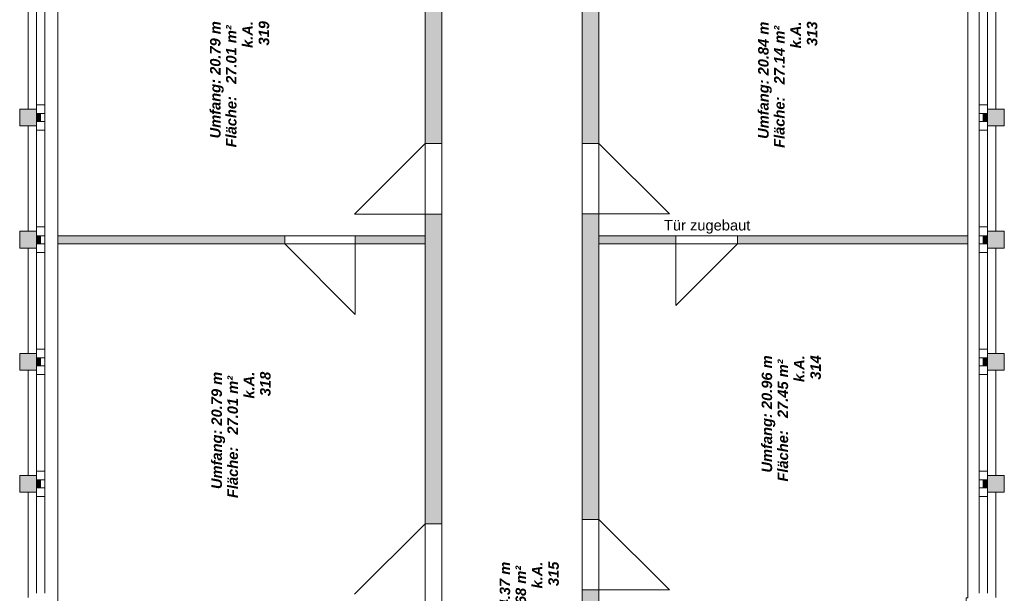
# Model space of a CAD drawing. Header units: metres. Extents: x -49 to 152, y -127 to 99.
# Tile 150 of 177: x -22 to -8, y 13 to 21. Entities that reach past the tile are written whole.
import ezdxf

# ---------------------------------------------------------------- set-up
doc = ezdxf.new("R2010")
doc.units = ezdxf.units.M
doc.layers.add('_OG 3 - B (3D)', color=7, linetype='Continuous', lineweight=9)
doc.layers.add('COE_Bestand-allg.', color=7, linetype='Continuous', lineweight=9)
doc.styles.add('Arial', font='arial.ttf')
doc.styles.add('Arial (bold italic)', font='arialbi.ttf')

# ---------------------------------------------------------------- blocks, each defined once
blk = doc.blocks.new('Group-56')
at = {"layer": 'COE_Bestand-allg.', "linetype": 'Continuous', "lineweight": 0, "transparency": 33554687}
for points in [[(-15.825, 19.11), (-15.825, 23.35), (-16.065, 23.35), (-16.065, 19.11)], [(-13.575, 19.113), (-13.575, 23.35), (-13.815, 23.35), (-13.815, 19.113)], [(-21.633, 19.363), (-21.633, 19.603), (-21.872, 19.603), (-21.872, 19.363)], [(-21.573, 19.425), (-21.573, 19.54), (-21.633, 19.54), (-21.633, 19.425)], [(-8.008, 19.425), (-8.008, 19.54), (-8.068, 19.54), (-8.068, 19.425)], [(-7.768, 19.363), (-7.768, 19.603), (-8.008, 19.603), (-8.008, 19.363)], [(-15.825, 13.663), (-15.825, 18.1), (-16.065, 18.1), (-16.065, 13.663)], [(-13.575, 13.723), (-13.575, 18.103), (-13.815, 18.103), (-13.815, 13.723)], [(-21.633, 17.613), (-21.633, 17.853), (-21.872, 17.853), (-21.872, 17.613)], [(-21.573, 17.675), (-21.573, 17.79), (-21.633, 17.79), (-21.633, 17.675)], [(-18.075, 17.672), (-18.075, 17.788), (-21.325, 17.788), (-21.325, 17.672)], [(-16.065, 17.672), (-16.065, 17.788), (-17.065, 17.788), (-17.065, 17.672)], [(-12.475, 17.672), (-12.475, 17.788), (-13.575, 17.788), (-13.575, 17.672)], [(-8.29, 17.672), (-8.29, 17.788), (-11.59, 17.788), (-11.59, 17.672)], [(-8.008, 17.675), (-8.008, 17.79), (-8.068, 17.79), (-8.068, 17.675)], [(-7.768, 17.613), (-7.768, 17.853), (-8.008, 17.853), (-8.008, 17.613)], [(-21.633, 15.863), (-21.633, 16.103), (-21.872, 16.103), (-21.872, 15.863)], [(-7.768, 15.863), (-7.768, 16.103), (-8.008, 16.103), (-8.008, 15.863)], [(-21.573, 15.925), (-21.573, 16.04), (-21.633, 16.04), (-21.633, 15.925)], [(-8.008, 15.925), (-8.008, 16.04), (-8.068, 16.04), (-8.068, 15.925)], [(-21.633, 14.113), (-21.633, 14.353), (-21.872, 14.353), (-21.872, 14.113)], [(-21.573, 14.175), (-21.573, 14.29), (-21.633, 14.29), (-21.633, 14.175)], [(-8.008, 14.175), (-8.008, 14.29), (-8.068, 14.29), (-8.068, 14.175)], [(-7.768, 14.113), (-7.768, 14.353), (-8.008, 14.353), (-8.008, 14.113)], [(-8.315, 12.363), (-8.315, 12.478), (-13.575, 12.478), (-13.575, 12.713), (-13.815, 12.713), (-13.815, 12.363), (-12.575, 12.363), (-12.575, 12.3), (-12.46, 12.3), (-12.46, 12.363)]]:
    blk.add_hatch(color=252, dxfattribs=at).paths.add_polyline_path(points)
at = {"layer": 'COE_Bestand-allg.', "color": 7, "linetype": 'Continuous', "lineweight": 9, "transparency": 33554687}
for p, q in [((-21.325, 36.113), (-21.325, 12.538)), ((-16.065, 19.11), (-16.065, 23.35)), ((-15.825, 19.11), (-15.825, 23.35)), ((-13.815, 19.113), (-13.815, 23.35)), ((-13.575, 19.113), (-13.575, 23.35)), ((-21.753, 19.603), (-21.753, 21.113)), ((-21.633, 19.665), (-21.633, 21.05)), ((-21.513, 19.665), (-21.513, 21.05)), ((-8.128, 21.05), (-8.128, 19.665)), ((-8.008, 21.05), (-8.008, 19.665)), ((-7.888, 21.113), (-7.888, 19.603)), ((-21.633, 19.603), (-21.633, 19.665)), ((-21.633, 19.665), (-21.513, 19.665)), ((-21.513, 19.54), (-21.513, 19.665)), ((-8.128, 19.54), (-8.128, 19.665)), ((-8.008, 19.665), (-8.128, 19.665)), ((-8.008, 19.603), (-8.008, 19.665)), ((-21.573, 19.54), (-21.633, 19.54)), ((-21.573, 19.54), (-21.513, 19.54)), ((-21.573, 19.425), (-21.573, 19.54)), ((-21.513, 19.425), (-21.513, 19.54)), ((-8.128, 19.425), (-8.128, 19.54)), ((-8.068, 19.54), (-8.128, 19.54)), ((-8.068, 19.425), (-8.068, 19.54)), ((-8.068, 19.54), (-8.008, 19.54)), ((-21.753, 19.363), (-21.753, 17.853)), ((-21.573, 19.425), (-21.633, 19.425)), ((-21.633, 19.363), (-21.633, 19.3)), ((-21.573, 19.425), (-21.513, 19.425)), ((-21.513, 19.425), (-21.513, 19.3)), ((-8.068, 19.425), (-8.128, 19.425)), ((-8.128, 19.425), (-8.128, 19.3)), ((-8.068, 19.425), (-8.008, 19.425)), ((-8.008, 19.363), (-8.008, 19.3)), ((-7.888, 19.363), (-7.888, 17.853)), ((-21.633, 19.3), (-21.633, 17.915)), ((-21.633, 19.3), (-21.513, 19.3)), ((-21.513, 19.3), (-21.513, 17.915)), ((-8.128, 19.3), (-8.128, 17.915)), ((-8.008, 19.3), (-8.128, 19.3)), ((-8.008, 19.3), (-8.008, 17.915)), ((-17.075, 18.1), (-16.065, 19.11)), ((-16.065, 19.11), (-16.065, 18.1)), ((-16.065, 19.11), (-15.825, 19.11)), ((-15.825, 19.11), (-15.825, 18.1)), ((-13.815, 19.113), (-13.815, 18.103)), ((-13.815, 19.113), (-13.575, 19.113)), ((-13.575, 19.113), (-13.575, 18.103)), ((-12.565, 18.103), (-13.575, 19.113)), ((-16.065, 18.1), (-17.075, 18.1)), ((-16.065, 13.663), (-16.065, 18.1)), ((-16.065, 18.1), (-15.825, 18.1)), ((-15.825, 13.663), (-15.825, 18.1)), ((-13.815, 13.723), (-13.815, 18.103)), ((-13.815, 18.103), (-13.575, 18.103)), ((-13.575, 13.723), (-13.575, 18.103)), ((-13.575, 18.103), (-12.565, 18.103)), ((-21.633, 17.853), (-21.633, 17.915)), ((-21.633, 17.915), (-21.513, 17.915)), ((-21.513, 17.79), (-21.513, 17.915)), ((-8.128, 17.79), (-8.128, 17.915)), ((-8.008, 17.915), (-8.128, 17.915)), ((-8.008, 17.853), (-8.008, 17.915)), ((-21.573, 17.79), (-21.633, 17.79)), ((-21.573, 17.79), (-21.513, 17.79)), ((-21.573, 17.675), (-21.573, 17.79)), ((-21.513, 17.675), (-21.513, 17.79)), ((-21.325, 17.788), (-18.075, 17.788)), ((-18.075, 17.788), (-17.065, 17.788)), ((-18.075, 17.672), (-18.075, 17.788)), ((-17.065, 17.788), (-16.065, 17.788)), ((-17.065, 17.672), (-17.065, 17.788)), ((-12.475, 17.788), (-13.575, 17.788)), ((-11.59, 17.788), (-12.475, 17.788)), ((-12.475, 17.672), (-12.475, 17.788)), ((-8.287, 17.788), (-11.59, 17.788)), ((-11.59, 17.672), (-11.59, 17.788)), ((-8.128, 17.675), (-8.128, 17.79)), ((-8.068, 17.79), (-8.128, 17.79)), ((-8.068, 17.675), (-8.068, 17.79)), ((-8.068, 17.79), (-8.008, 17.79)), ((-21.573, 17.675), (-21.633, 17.675)), ((-21.573, 17.675), (-21.513, 17.675)), ((-21.513, 17.675), (-21.513, 17.55)), ((-21.325, 17.672), (-18.075, 17.672)), ((-17.065, 17.672), (-18.075, 17.672)), ((-17.065, 16.662), (-18.075, 17.672)), ((-17.065, 17.672), (-16.065, 17.672)), ((-17.065, 17.672), (-17.065, 16.662)), ((-12.475, 17.672), (-13.575, 17.672)), ((-11.59, 17.672), (-12.475, 17.672)), ((-12.475, 17.672), (-12.475, 16.788)), ((-12.475, 16.788), (-11.59, 17.672)), ((-8.287, 17.672), (-11.59, 17.672)), ((-8.068, 17.675), (-8.128, 17.675)), ((-8.128, 17.675), (-8.128, 17.55)), ((-8.068, 17.675), (-8.008, 17.675)), ((-21.753, 16.103), (-21.753, 17.613)), ((-21.633, 17.613), (-21.633, 17.55)), ((-21.633, 17.55), (-21.513, 17.55)), ((-21.633, 16.165), (-21.633, 17.55)), ((-21.513, 16.165), (-21.513, 17.55)), ((-8.128, 16.165), (-8.128, 17.55)), ((-8.008, 17.55), (-8.128, 17.55)), ((-8.008, 17.613), (-8.008, 17.55)), ((-8.008, 16.165), (-8.008, 17.55)), ((-7.888, 16.103), (-7.888, 17.613)), ((-21.633, 16.103), (-21.633, 16.165)), ((-21.633, 16.165), (-21.513, 16.165)), ((-21.513, 16.04), (-21.513, 16.165)), ((-8.128, 16.04), (-8.128, 16.165)), ((-8.008, 16.165), (-8.128, 16.165)), ((-8.008, 16.103), (-8.008, 16.165)), ((-21.573, 16.04), (-21.633, 16.04)), ((-21.573, 16.04), (-21.513, 16.04)), ((-21.573, 16.04), (-21.573, 15.925)), ((-21.513, 16.04), (-21.513, 15.925)), ((-8.128, 15.925), (-8.128, 16.04)), ((-8.068, 16.04), (-8.128, 16.04)), ((-8.068, 15.925), (-8.068, 16.04)), ((-8.068, 16.04), (-8.008, 16.04)), ((-21.753, 15.863), (-21.753, 14.353)), ((-21.573, 15.925), (-21.633, 15.925)), ((-21.633, 15.863), (-21.633, 15.8)), ((-21.633, 15.8), (-21.633, 14.415)), ((-21.633, 15.8), (-21.513, 15.8)), ((-21.573, 15.925), (-21.513, 15.925)), ((-21.513, 15.8), (-21.513, 14.415)), ((-21.513, 15.925), (-21.513, 15.8)), ((-8.128, 15.8), (-8.128, 14.415)), ((-8.068, 15.925), (-8.128, 15.925)), ((-8.128, 15.925), (-8.128, 15.8)), ((-8.008, 15.8), (-8.128, 15.8)), ((-8.068, 15.925), (-8.008, 15.925)), ((-8.008, 15.863), (-8.008, 15.8)), ((-8.008, 15.8), (-8.008, 14.415)), ((-7.888, 15.863), (-7.888, 14.353)), ((-21.633, 14.353), (-21.633, 14.415)), ((-21.633, 14.415), (-21.513, 14.415)), ((-21.513, 14.29), (-21.513, 14.415)), ((-8.128, 14.29), (-8.128, 14.415)), ((-8.008, 14.415), (-8.128, 14.415)), ((-8.008, 14.353), (-8.008, 14.415)), ((-21.573, 14.29), (-21.633, 14.29)), ((-21.573, 14.29), (-21.513, 14.29)), ((-21.573, 14.29), (-21.573, 14.175)), ((-21.513, 14.29), (-21.513, 14.175)), ((-8.128, 14.29), (-8.128, 14.175)), ((-8.068, 14.29), (-8.128, 14.29)), ((-8.068, 14.29), (-8.068, 14.175)), ((-8.068, 14.29), (-8.008, 14.29)), ((-21.753, 12.603), (-21.753, 14.113)), ((-21.573, 14.175), (-21.633, 14.175)), ((-21.633, 14.113), (-21.633, 14.05)), ((-21.573, 14.175), (-21.513, 14.175)), ((-21.513, 14.175), (-21.513, 14.05)), ((-8.128, 14.175), (-8.128, 14.05)), ((-8.068, 14.175), (-8.128, 14.175)), ((-8.068, 14.175), (-8.008, 14.175)), ((-8.008, 14.113), (-8.008, 14.05)), ((-7.888, 12.603), (-7.888, 14.113)), ((-21.633, 14.05), (-21.513, 14.05)), ((-21.633, 12.665), (-21.633, 14.05)), ((-21.513, 12.665), (-21.513, 14.05)), ((-8.128, 12.665), (-8.128, 14.05)), ((-8.008, 14.05), (-8.128, 14.05)), ((-8.008, 12.665), (-8.008, 14.05)), ((-13.815, 13.723), (-13.815, 12.713)), ((-13.815, 13.723), (-13.575, 13.723)), ((-13.575, 13.723), (-13.575, 12.713)), ((-12.565, 12.713), (-13.575, 13.723)), ((-17.075, 12.653), (-16.065, 13.663)), ((-16.065, 13.663), (-16.065, 12.653)), ((-16.065, 13.663), (-15.825, 13.663)), ((-15.825, 13.663), (-15.825, 12.653)), ((-13.815, 12.365), (-13.815, 12.713)), ((-13.815, 12.713), (-13.575, 12.713)), ((-13.575, 12.478), (-13.575, 12.713)), ((-13.575, 12.713), (-12.565, 12.713))]:
    blk.add_line(p, q, dxfattribs=at)
at = {"layer": 'COE_Bestand-allg.', "color": 7, "linetype": 'Continuous', "lineweight": 9, "transparency": 33554687, "flags": 128}
blk.add_lwpolyline([(-13.815, 31.503), (-13.815, 12.363), (-12.575, 12.363), (-12.575, 11.3), (-12.46, 11.3), (-12.46, 11.415), (-11.71, 11.415), (-11.71, 10.175), (-12.46, 10.175), (-12.46, 10.29), (-12.575, 10.29), (-12.575, 9.228), (-13.815, 9.228), (-13.815, 7.633), (-15.825, 7.633), (-15.825, 34.228)], dxfattribs=at)
for points in [[(-15.825, 19.11), (-15.825, 23.35), (-16.065, 23.35), (-16.065, 19.11)], [(-13.575, 19.113), (-13.575, 23.35), (-13.815, 23.35), (-13.815, 19.113)], [(-21.325, 22.923), (-21.325, 17.788), (-16.065, 17.788), (-16.065, 22.923)], [(-8.29, 22.923), (-8.29, 17.788), (-13.575, 17.788), (-13.575, 22.923)], [(-21.633, 19.363), (-21.633, 19.603), (-21.872, 19.603), (-21.872, 19.363)], [(-21.633, 19.603), (-21.633, 19.363), (-21.872, 19.363), (-21.872, 19.603)], [(-21.573, 19.425), (-21.573, 19.54), (-21.633, 19.54), (-21.633, 19.425)], [(-8.008, 19.425), (-8.008, 19.54), (-8.068, 19.54), (-8.068, 19.425)], [(-7.768, 19.363), (-7.768, 19.603), (-8.008, 19.603), (-8.008, 19.363)], [(-8.008, 19.603), (-8.008, 19.363), (-7.768, 19.363), (-7.768, 19.603)], [(-15.825, 13.663), (-15.825, 18.1), (-16.065, 18.1), (-16.065, 13.663)], [(-13.575, 13.723), (-13.575, 18.103), (-13.815, 18.103), (-13.815, 13.723)], [(-21.633, 17.613), (-21.633, 17.853), (-21.872, 17.853), (-21.872, 17.613)], [(-21.633, 17.853), (-21.633, 17.613), (-21.872, 17.613), (-21.872, 17.853)], [(-21.573, 17.675), (-21.573, 17.79), (-21.633, 17.79), (-21.633, 17.675)], [(-18.075, 17.672), (-18.075, 17.788), (-21.325, 17.788), (-21.325, 17.672)], [(-16.065, 17.672), (-16.065, 17.788), (-17.065, 17.788), (-17.065, 17.672)], [(-12.475, 17.672), (-12.475, 17.788), (-13.575, 17.788), (-13.575, 17.672)], [(-8.29, 17.672), (-8.29, 17.788), (-11.59, 17.788), (-11.59, 17.672)], [(-8.008, 17.675), (-8.008, 17.79), (-8.068, 17.79), (-8.068, 17.675)], [(-7.768, 17.613), (-7.768, 17.853), (-8.008, 17.853), (-8.008, 17.613)], [(-8.008, 17.853), (-8.008, 17.613), (-7.768, 17.613), (-7.768, 17.853)], [(-16.065, 17.672), (-16.065, 12.538), (-21.325, 12.538), (-21.325, 17.672)], [(-13.575, 17.672), (-13.575, 12.478), (-8.315, 12.478), (-8.315, 12.6), (-8.29, 12.6), (-8.29, 17.672)], [(-21.633, 15.863), (-21.633, 16.103), (-21.872, 16.103), (-21.872, 15.863)], [(-21.633, 15.863), (-21.633, 16.103), (-21.872, 16.103), (-21.872, 15.863)], [(-7.768, 15.863), (-7.768, 16.103), (-8.008, 16.103), (-8.008, 15.863)], [(-8.008, 16.103), (-8.008, 15.863), (-7.768, 15.863), (-7.768, 16.103)], [(-21.573, 15.925), (-21.573, 16.04), (-21.633, 16.04), (-21.633, 15.925)], [(-8.008, 15.925), (-8.008, 16.04), (-8.068, 16.04), (-8.068, 15.925)], [(-21.633, 14.113), (-21.633, 14.353), (-21.872, 14.353), (-21.872, 14.113)], [(-21.633, 14.113), (-21.633, 14.353), (-21.872, 14.353), (-21.872, 14.113)], [(-21.573, 14.175), (-21.573, 14.29), (-21.633, 14.29), (-21.633, 14.175)], [(-8.008, 14.175), (-8.008, 14.29), (-8.068, 14.29), (-8.068, 14.175)], [(-7.768, 14.113), (-7.768, 14.353), (-8.008, 14.353), (-8.008, 14.113)], [(-8.008, 14.113), (-8.008, 14.353), (-7.768, 14.353), (-7.768, 14.113)], [(-8.315, 12.363), (-8.315, 12.478), (-13.575, 12.478), (-13.575, 12.713), (-13.815, 12.713), (-13.815, 12.363), (-12.575, 12.363), (-12.575, 12.3), (-12.46, 12.3), (-12.46, 12.363)]]:
    blk.add_lwpolyline(points, close=True, dxfattribs=at)
at = {"layer": 'COE_Bestand-allg.', "color": 7, "transparency": 33554687, "attachment_point": 1, "rotation": 90, "line_spacing_factor": 0.25, "style": 'Arial (bold italic)'}
for s, insert, char_height in [('Umfang: 20.79 m', (-19.146, 19.184), 0.15027), ('k.A.', (-18.683, 20.48), 0.1503), ('319', (-18.449, 20.515), 0.1503), ('Umfang: 20.84 m', (-11.294, 19.177), 0.15027), ('k.A.', (-10.831, 20.474), 0.1503), ('313', (-10.596, 20.509), 0.1503), ('Fläche:   27.01 m² ', (-18.917, 19.055), 0.15027), ('Fläche:   27.14 m² ', (-11.065, 19.048), 0.15027), ('Umfang: 20.96 m', (-11.244, 14.395), 0.15027), ('k.A.', (-10.781, 15.692), 0.1503), ('314', (-10.546, 15.726), 0.1503), ('318', (-18.429, 15.49), 0.1503), ('Fläche:   27.45 m² ', (-11.015, 14.266), 0.15027), ('Umfang: 20.79 m', (-19.126, 14.159), 0.15027), ('Fläche:   27.01 m² ', (-18.897, 14.03), 0.15027), ('k.A.', (-18.663, 15.456), 0.1503), ('Umfang: 14.37 m', (-14.997, 11.437), 0.15027), ('k.A.', (-14.534, 12.734), 0.1503), ('315', (-14.3, 12.769), 0.1503), ('Fläche:   5.68 m² ', (-14.769, 11.425), 0.15027)]:
    blk.add_mtext(s, dxfattribs=dict(at, insert=insert, char_height=char_height))
at = {"layer": 'COE_Bestand-allg.', "color": 7, "transparency": 33554687, "insert": (-12.643, 18.015), "char_height": 0.15027, "attachment_point": 1, "line_spacing_factor": 0.25, "style": 'Arial'}
blk.add_mtext('Tür zugebaut', dxfattribs=at)
blk = doc.blocks.new('OG 3 - B (3D)')
at = {"layer": 'COE_Bestand-allg.', "color": 7, "transparency": 33554687}
blk.add_blockref('Group-56', (0, 0), dxfattribs=at)

msp = doc.modelspace()

# ---------------------------------------------------------------- block references
at = {"layer": '_OG 3 - B (3D)'}
msp.add_blockref('OG 3 - B (3D)', (0, 0), dxfattribs=at)

doc.saveas('drawing.dxf')
